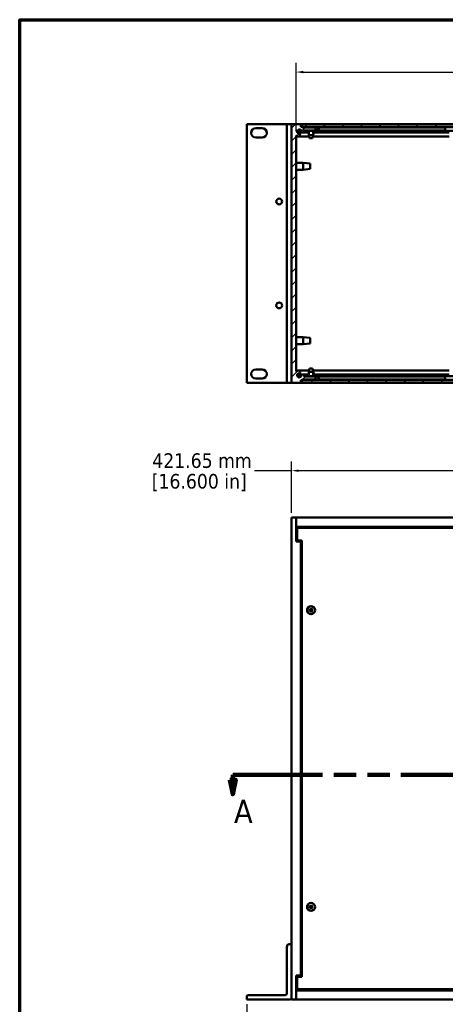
# Model space of a CAD drawing. Header units: millimetres. Extents: x 25 to 1702, y 51 to 1067.
# Tile 2 of 12: x 25 to 317, y 393 to 1067. Entities that reach past the tile are written whole.
import ezdxf

# ---------------------------------------------------------------- set-up
doc = ezdxf.new("R2010")
doc.units = ezdxf.units.MM
doc.header["$LTSCALE"] = 2
doc.linetypes.add('DOUBLE_DASH_CHAIN', pattern=[1.2403, 0.6614, -0.0827, 0.1654, -0.0827, 0.1654, -0.0827])
for name, color, linetype, lineweight in [('Border (ANSI)', 7, 'Continuous', 70), ('Dimension (ANSI)', 7, 'Continuous', 25), ('Hatch (ANSI)', 7, 'Continuous', 18), ('Section Line (ANSI)', 7, 'DOUBLE_DASH_CHAIN', 100), ('Visible (ANSI)', 7, 'Continuous', 50)]:
    doc.layers.add(name, color=color, linetype=linetype, lineweight=lineweight)
doc.styles.add('Label Text (ANSI)', font='tahoma.ttf')
doc.styles.add('Note Text (ANSI)', font='tahoma.ttf')
doc.dimstyles.new('Default - mm (ANSI)', dxfattribs={"dimscale": 2, "dimtxt": 5, "dimasz": 2.5, "dimexe": 3.175, "dimexo": 1.6002, "dimgap": 0.8, "dimtad": 0, "dimtih": 1, "dimtoh": 1, "dimrnd": 1e-08, "dimzin": 0, "dimdsep": 46, "dimtxsty": 'Note Text (ANSI)', "dimcen": 0.09, "dimdle": 10, "dimclrd": 256, "dimclre": 256, "dimclrt": 256, "dimadec": 1, "dimazin": 0, "dimtfac": 0.6096, "dimtofl": 0, "dimtmove": 0, "dimatfit": 3, "dimldrblk": 'Filled-1', "dimfxl": 1, "dimtolj": 1, "dimtzin": 0, "dimlwd": -1, "dimlwe": -1, "dimarcsym": 0})

# ---------------------------------------------------------------- blocks, each defined once
blk = doc.blocks.new('2dTransSection0')
at = {"layer": 'Section Line (ANSI)', "linetype": 'Continuous'}
for p, q in [((84.58, 273.18), (85.58, 268.18)), ((86.58, 273.18), (84.58, 273.18)), ((85.58, 274.85), (100.85, 274.85)), ((85.58, 274.85), (85.58, 273.18)), ((85.58, 273.18), (85.58, 268.18)), ((85.58, 268.18), (86.58, 273.18)), ((315.71, 274.85), (330.97, 274.85)), ((329.97, 273.18), (330.97, 268.18)), ((331.97, 273.18), (329.97, 273.18)), ((330.97, 274.85), (330.97, 273.18)), ((330.97, 273.18), (330.97, 268.18)), ((330.97, 268.18), (331.97, 273.18))]:
    blk.add_line(p, q, dxfattribs=at)
at = {"layer": 'Section Line (ANSI)', "linetype": 'DOUBLE_DASH_CHAIN', "ltscale": 23.192327}
blk.add_line((85.58, 274.85), (330.97, 274.85), dxfattribs=at)
at = {"layer": 'Section Line (ANSI)', "linetype": 'Continuous', "flags": 128}
for points in [[(84.58, 273.18), (85.58, 268.18), (86.58, 273.18), (84.58, 273.18)], [(329.97, 273.18), (330.97, 268.18), (331.97, 273.18), (329.97, 273.18)]]:
    blk.add_lwpolyline(points, dxfattribs=at)
at = {"layer": 'Section Line (ANSI)'}
for points in [[(84.58, 273.18), (85.58, 268.18), (86.58, 273.18), (84.58, 273.18)], [(329.97, 273.18), (330.97, 268.18), (331.97, 273.18), (329.97, 273.18)]]:
    blk.add_solid(points, dxfattribs=at)
at = {"layer": 'Section Line (ANSI)', "char_height": 8, "attachment_point": 7, "style": 'Label Text (ANSI)'}
for insert in [(85.97, 258.34), (323.74, 256.19)]:
    blk.add_mtext('A', dxfattribs=dict(at, insert=insert))
blk = doc.blocks.new('*D11')
at = {"layer": 'Defpoints', "color": 0, "transparency": 16777216}
for p in [(180.81, 395.83), (663.42, 395.83), (663.42, 366)]:
    blk.add_point(p, dxfattribs=at)
at = {"layer": 'Dimension (ANSI)', "transparency": 16777216}
for p, q in [((180.81, 392.63), (180.81, 359.65)), ((663.42, 392.63), (663.42, 359.65)), ((185.81, 366), (444.31, 366)), ((658.42, 366), (520.05, 366))]:
    blk.add_line(p, q, dxfattribs=at)
for points in [[(185.81, 366.84), (185.81, 365.17), (180.81, 366)], [(658.42, 366.84), (658.42, 365.17), (663.42, 366)]]:
    blk.add_solid(points, dxfattribs=at)
at = {"layer": 'Dimension (ANSI)', "transparency": 16777216, "char_height": 10, "attachment_point": 5, "style": 'Note Text (ANSI)'}
for s, insert in [('\\A1; 482.61 mm', (482.18, 372.83)), ('\\A1;[19.000 in]', (482.18, 357.86))]:
    blk.add_mtext(s, dxfattribs=dict(at, insert=insert))
blk = doc.blocks.new('Filled-1')
at = {"color": 0}
for p, q in [((0, 0), (-1, 0.33)), ((-1, 0.33), (-1, -0.33)), ((-1, 0), (0, 0)), ((-1, -0.33), (0, 0))]:
    blk.add_line(p, q, dxfattribs=at)
at = {"color": 0, "flags": 128}
blk.add_lwpolyline([(-1, -0.33), (0, 0), (-1, 0.33), (-1, -0.33)], dxfattribs=at)
at = {"color": 0}
blk.add_solid([(-1, -0.33), (0, 0), (-1, 0.33), (-1, -0.33)], dxfattribs=at)
blk = doc.blocks.new('Borders Default Border')
at = {"layer": 'Border (ANSI)', "flags": 128}
blk.add_lwpolyline([(12.7, 25.4), (12.7, 533.4), (850.9, 533.4), (850.9, 25.4), (12.7, 25.4)], dxfattribs=at)
blk = doc.blocks.new('*D17')
at = {"layer": 'Defpoints', "color": 0, "transparency": 16777216}
for p in [(632.94, 758.01), (211.29, 726.01), (632.94, 726.01)]:
    blk.add_point(p, dxfattribs=at)
at = {"layer": 'Dimension (ANSI)', "transparency": 16777216}
for p, q in [((211.29, 729.21), (211.29, 764.36)), ((632.94, 729.21), (632.94, 764.36)), ((211.29, 758.01), (186.09, 758.01)), ((627.94, 758.01), (216.29, 758.01))]:
    blk.add_line(p, q, dxfattribs=at)
for points in [[(216.29, 758.84), (216.29, 757.17), (211.29, 758.01)], [(627.94, 758.84), (627.94, 757.17), (632.94, 758.01)]]:
    blk.add_solid(points, dxfattribs=at)
at = {"layer": 'Dimension (ANSI)', "transparency": 16777216, "char_height": 10, "attachment_point": 5, "style": 'Note Text (ANSI)'}
for s, insert in [('\\A1; 421.65 mm', (148.22, 764.82)), ('\\A1;[16.600 in]', (148.22, 749.87))]:
    blk.add_mtext(s, dxfattribs=dict(at, insert=insert))
blk = doc.blocks.new('*D19')
at = {"layer": 'Defpoints', "color": 0, "transparency": 16777216}
for p in [(629.76, 1030.95), (214.46, 986.95), (629.76, 986.95)]:
    blk.add_point(p, dxfattribs=at)
at = {"layer": 'Dimension (ANSI)', "transparency": 16777216}
for p, q in [((214.46, 990.15), (214.46, 1037.3)), ((629.76, 990.15), (629.76, 1037.3)), ((219.46, 1030.95), (384.24, 1030.95)), ((624.76, 1030.95), (459.98, 1030.95))]:
    blk.add_line(p, q, dxfattribs=at)
for points in [[(219.46, 1031.79), (219.46, 1030.12), (214.46, 1030.95)], [(624.76, 1031.79), (624.76, 1030.12), (629.76, 1030.95)]]:
    blk.add_solid(points, dxfattribs=at)
at = {"layer": 'Dimension (ANSI)', "transparency": 16777216, "char_height": 10, "attachment_point": 5, "style": 'Note Text (ANSI)'}
for s, insert in [('\\A1; 415.30 mm', (422.11, 1037.76)), ('\\A1;[16.350 in]', (422.11, 1022.81))]:
    blk.add_mtext(s, dxfattribs=dict(at, insert=insert))

msp = doc.modelspace()

# ---------------------------------------------------------------- hatches: boundary and pattern name
at = {"layer": 'Hatch (ANSI)'}
h = msp.add_hatch(dxfattribs=at)
h.set_pattern_fill('ANSI31', color=256, scale=50.8, style=0)
h.set_pattern_definition([(45, (0, 0), (-4.49013, 4.49013), [])])
edge = h.paths.add_edge_path()
edge.add_line((217.6372, 818.2241), (217.6372, 820.0531))
edge.add_line((217.6372, 820.0531), (218.3872, 820.0531))
edge.add_line((218.3872, 820.0531), (218.9072, 820.0531))
edge.add_line((218.9072, 820.0531), (218.9072, 820.178))
edge.add_line((218.9072, 820.178), (218.9072, 820.4341))
edge.add_line((218.9072, 820.4341), (227.7972, 820.4341))
edge.add_line((227.7972, 820.4341), (227.7972, 822.4661))
edge.add_line((227.7972, 822.4661), (220.2986, 822.4661))
edge.add_ellipse((220.2986, 822.8471), major_axis=(0, -0.381), ratio=1, start_angle=267.543268, end_angle=360, ccw=False)
edge.add_ellipse((218.9536, 822.9048), major_axis=(0.9643, -0.0414), ratio=1, start_angle=0, end_angle=173.3396778)
edge.add_ellipse((216.6212, 823.2791), major_axis=(1.3794, -0.2214), ratio=1, start_angle=108.2341086, end_angle=360, ccw=False)
edge.add_ellipse((216.2469, 825.6115), major_axis=(0.1529, -0.953), ratio=1, start_angle=0, end_angle=180)
edge.add_ellipse((216.6212, 823.2791), major_axis=(-0.5272, 3.2854), ratio=1, start_angle=0, end_angle=19.5325667)
edge.add_ellipse((214.8432, 826.5335), major_axis=(0.1827, -0.3344), ratio=1, start_angle=241.350379, end_angle=360, ccw=False)
edge.add_line((214.4622, 826.5335), (214.4622, 986.9528))
edge.add_ellipse((214.8432, 986.9528), major_axis=(-0.381, 0), ratio=1, start_angle=241.350379, end_angle=360, ccw=False)
edge.add_ellipse((216.6212, 990.2071), major_axis=(-1.5953, -2.92), ratio=1, start_angle=0, end_angle=19.5325667)
edge.add_ellipse((216.2469, 987.8748), major_axis=(-0.1529, -0.953), ratio=1, start_angle=0, end_angle=180)
edge.add_ellipse((216.6212, 990.2071), major_axis=(-0.2214, -1.3794), ratio=1, start_angle=108.2341086, end_angle=360, ccw=False)
edge.add_ellipse((218.9536, 990.5814), major_axis=(-0.953, -0.1529), ratio=1, start_angle=0, end_angle=173.3396778)
edge.add_ellipse((220.2986, 990.6391), major_axis=(-0.3806, -0.0163), ratio=1, start_angle=267.543268, end_angle=360, ccw=False)
edge.add_line((220.2986, 991.0201), (227.7972, 991.0201))
edge.add_line((227.7972, 991.0201), (227.7972, 993.0521))
edge.add_line((227.7972, 993.0521), (218.9072, 993.0521))
edge.add_line((218.9072, 993.0521), (218.9072, 993.3082))
edge.add_line((218.9072, 993.3082), (218.9072, 993.4331))
edge.add_line((218.9072, 993.4331), (218.3872, 993.4331))
edge.add_line((218.3872, 993.4331), (217.6372, 993.4331))
edge.add_line((217.6372, 993.4331), (217.6372, 995.2621))
edge.add_line((217.6372, 995.2621), (211.2872, 995.2621))
edge.add_line((211.2872, 995.2621), (211.2872, 818.2241))
edge.add_line((211.2872, 818.2241), (217.6372, 818.2241))
h = msp.add_hatch(dxfattribs=at)
h.set_pattern_fill('ANSI31', color=256, scale=50.8, angle=105, style=0)
h.set_pattern_definition([(150, (0, 0), (-3.175, -5.49926), [])])
h.paths.add_polyline_path([(218.3872, 995.1082), (218.3872, 993.4331), (218.3872, 993.3082), (218.9072, 993.3082), (625.3172, 993.3082), (625.8372, 993.3082), (625.8372, 993.4331), (625.8372, 995.1082)])
h = msp.add_hatch(dxfattribs=at)
h.set_pattern_fill('ANSI31', color=256, scale=50.8, angle=-15, style=0)
h.set_pattern_definition([(30, (0, 0), (-3.175, 5.49926), [])])
h.paths.add_polyline_path([(218.3872, 820.178), (218.3872, 820.0531), (218.3872, 818.378), (625.8372, 818.378), (625.8372, 820.0531), (625.8372, 820.178), (625.3172, 820.178), (218.9072, 820.178)])

# ---------------------------------------------------------------- linework, layer by layer
at = {"layer": 'Visible (ANSI)'}
for p, q in [((180.8072, 995.2717), (181.8072, 995.2717)), ((180.8072, 818.2337), (180.8072, 995.2717)), ((207.1122, 995.2717), (181.8072, 995.2717)), ((186.8772, 992.4777), (191.2472, 992.4777)), ((208.1122, 995.2717), (207.1122, 995.2717)), ((208.1122, 995.2717), (210.1122, 995.2717)), ((208.1122, 818.2337), (208.1122, 995.2717)), ((211.2872, 995.2717), (210.1122, 995.2717)), ((211.2872, 995.2621), (211.2872, 995.2717)), ((217.6372, 995.2621), (211.2872, 995.2621)), ((211.2872, 995.2621), (211.2872, 818.2241)), ((214.4622, 995.2751), (629.7622, 995.2751)), ((214.4622, 995.2751), (214.4622, 995.2621)), ((215.4946, 991.0331), (217.7479, 991.0331)), ((217.6372, 993.4331), (217.6372, 995.2621)), ((217.6372, 995.1082), (218.3872, 995.1082)), ((218.9072, 993.4331), (217.6372, 993.4331)), ((218.3872, 995.1082), (218.3872, 993.3082)), ((625.8372, 995.1082), (218.3872, 995.1082)), ((218.3872, 993.3082), (625.8372, 993.3082)), ((218.9072, 993.0521), (218.9072, 993.4331)), ((218.9072, 993.0651), (220.5288, 993.0651)), ((227.7972, 993.0521), (218.9072, 993.0521)), ((220.2986, 991.0201), (227.7972, 991.0201)), ((220.5288, 993.0521), (220.5288, 993.3082)), ((220.5288, 990.796), (220.5288, 991.0201)), ((227.7972, 991.0201), (227.7972, 993.0521)), ((228.6769, 993.0521), (227.7972, 993.0521)), ((227.7972, 991.0521), (228.6769, 991.0521)), ((229.58, 991.0331), (316.5138, 991.0331)), ((229.5883, 993.0651), (316.5132, 993.0651)), ((191.2472, 986.1277), (186.8772, 986.1277)), ((214.4622, 826.5335), (214.4622, 986.9528)), ((216.089, 986.9226), (214.4622, 986.9226)), ((218.7957, 989.6292), (215.3494, 989.6292)), ((223.4177, 986.9226), (216.4048, 986.9226)), ((223.2648, 989.6292), (219.1115, 989.6292)), ((228.6769, 990.796), (220.5288, 990.796)), ((223.2648, 990.796), (223.2648, 987.6914)), ((223.2648, 987.6914), (226.1096, 987.6914)), ((223.6839, 985.5832), (223.2648, 987.6914)), ((225.6905, 985.5832), (223.6839, 985.5832)), ((225.6905, 985.5832), (226.1096, 987.6914)), ((319.2427, 986.9226), (225.9568, 986.9226)), ((226.1096, 990.796), (226.1096, 987.6914)), ((319.0898, 989.6292), (226.1096, 989.6292)), ((227.1622, 988.8612), (226.4001, 988.7774)), ((227.1622, 989.6292), (227.1622, 988.8612)), ((228.6769, 990.796), (228.8457, 990.796)), ((316.5249, 990.809), (324.3739, 990.809)), ((214.4622, 968.8811), (219.212, 968.8811)), ((214.4622, 964.0551), (219.212, 964.0551)), ((219.212, 964.0551), (219.212, 968.8811)), ((223.9872, 968.3477), (219.212, 968.8811)), ((223.9872, 964.5885), (219.212, 964.0551)), ((223.9872, 968.3477), (223.9872, 964.5885)), ((214.4622, 849.4503), (219.212, 849.4503)), ((219.212, 844.6243), (219.212, 849.4503)), ((223.9872, 848.9169), (219.212, 849.4503)), ((214.4622, 844.6243), (219.212, 844.6243)), ((223.9872, 845.1577), (219.212, 844.6243)), ((223.9872, 848.9169), (223.9872, 845.1577)), ((186.8772, 827.3777), (191.2472, 827.3777)), ((214.4622, 826.5897), (223.4229, 826.5897)), ((215.3615, 823.883), (223.2648, 823.883)), ((215.476, 822.4791), (217.7665, 822.4791)), ((220.1999, 822.4791), (220.5769, 822.4791)), ((220.5769, 822.6902), (220.648, 822.6902)), ((220.5769, 822.6902), (220.5769, 822.4661)), ((220.648, 822.4661), (220.648, 822.6902)), ((220.648, 822.6902), (228.7976, 822.6902)), ((223.6839, 827.903), (223.2648, 825.7948)), ((226.1096, 825.7948), (223.2648, 825.7948)), ((223.2648, 822.6902), (223.2648, 825.7948)), ((223.6839, 827.903), (225.6905, 827.903)), ((225.6905, 827.903), (226.1096, 825.7948)), ((225.9516, 826.5897), (319.2479, 826.5897)), ((226.1096, 822.6902), (226.1096, 825.7948)), ((226.1096, 823.883), (319.0898, 823.883)), ((227.1622, 824.625), (226.1635, 824.7348)), ((227.1622, 824.625), (227.1622, 823.883)), ((229.4946, 822.4791), (316.3652, 822.4791)), ((324.2402, 822.7032), (316.399, 822.7032)), ((180.8072, 818.2337), (181.8072, 818.2337)), ((207.1122, 818.2337), (181.8072, 818.2337)), ((191.2472, 821.0277), (186.8772, 821.0277)), ((208.1122, 818.2337), (207.1122, 818.2337)), ((208.1122, 818.2337), (210.1122, 818.2337)), ((211.2872, 818.2337), (210.1122, 818.2337)), ((211.2872, 818.2241), (217.6372, 818.2241)), ((217.6372, 818.2241), (217.6372, 820.0531)), ((217.6372, 820.0531), (218.9072, 820.0531)), ((218.3872, 818.378), (217.6372, 818.378)), ((217.6372, 818.2371), (626.5872, 818.2371)), ((218.3872, 820.178), (218.3872, 818.378)), ((625.8372, 820.178), (218.3872, 820.178)), ((218.3872, 818.378), (625.8372, 818.378)), ((218.9072, 820.0531), (218.9072, 820.4341)), ((218.9072, 820.4341), (227.7972, 820.4341)), ((227.7972, 822.4661), (220.2986, 822.4661)), ((220.5769, 820.4341), (220.5769, 820.178)), ((220.648, 820.178), (220.648, 820.4341)), ((227.7972, 820.4341), (227.7972, 822.4661)), ((228.7976, 822.4341), (227.7972, 822.4341)), ((227.7972, 820.4471), (228.8872, 820.4471)), ((227.7972, 820.4341), (228.7976, 820.4341)), ((229.5745, 820.4471), (316.3631, 820.4471)), ((324.2402, 820.191), (316.399, 820.191)), ((214.4622, 726.0077), (211.2872, 726.0077)), ((211.2872, 726.0077), (211.2872, 395.8277)), ((214.4622, 726.0077), (629.7622, 726.0077)), ((214.4622, 719.6577), (214.4622, 726.0077)), ((214.4622, 709.5077), (214.4622, 719.6577)), ((629.7622, 719.6577), (214.4622, 719.6577)), ((215.2122, 718.3877), (214.4622, 718.3877)), ((629.0122, 718.9177), (215.2122, 718.9177)), ((215.2122, 718.9177), (215.2122, 710.2677)), ((217.6372, 709.5077), (214.4622, 709.5077)), ((215.2122, 710.2677), (218.3872, 710.2677)), ((218.3872, 709.5077), (217.6372, 709.5077)), ((217.6372, 412.3277), (217.6372, 709.5077)), ((218.3872, 710.2677), (218.3872, 411.5677)), ((223.1873, 662.745), (224.2425, 662.7698)), ((223.1873, 662.2905), (224.2425, 662.2656)), ((224.2432, 662.7421), (223.992, 662.7383)), ((223.992, 662.2971), (224.2432, 662.2934)), ((224.46, 664.0177), (224.4352, 662.9624)), ((224.46, 661.0177), (224.4352, 662.073)), ((224.4667, 663.213), (224.4629, 662.9618)), ((224.4629, 662.0737), (224.4667, 661.8225)), ((224.9116, 662.9618), (224.9078, 663.213)), ((224.9078, 661.8225), (224.9116, 662.0737)), ((224.9145, 664.0177), (224.9393, 662.9624)), ((224.9145, 661.0177), (224.9393, 662.073)), ((225.3825, 662.7383), (225.1313, 662.7421)), ((225.1313, 662.2934), (225.3825, 662.2971)), ((226.1872, 662.745), (225.1319, 662.7698)), ((226.1872, 662.2905), (225.1319, 662.2656)), ((223.1873, 459.545), (224.2425, 459.5698)), ((223.1873, 459.0905), (224.2425, 459.0656)), ((224.2432, 459.5421), (223.992, 459.5383)), ((223.992, 459.0971), (224.2432, 459.0934)), ((224.46, 460.8177), (224.4352, 459.7624)), ((224.46, 457.8177), (224.4352, 458.873)), ((224.4667, 460.013), (224.4629, 459.7618)), ((224.4629, 458.8737), (224.4667, 458.6225)), ((224.9116, 459.7618), (224.9078, 460.013)), ((224.9078, 458.6225), (224.9116, 458.8737)), ((224.9145, 460.8177), (224.9393, 459.7624)), ((224.9145, 457.8177), (224.9393, 458.873)), ((225.3825, 459.5383), (225.1313, 459.5421)), ((225.1313, 459.0934), (225.3825, 459.0971)), ((226.1872, 459.545), (225.1319, 459.5698)), ((226.1872, 459.0905), (225.1319, 459.0656)), ((208.1122, 431.9277), (208.1122, 400.0027)), ((211.2872, 433.9277), (210.1122, 433.9277)), ((214.4622, 412.3277), (214.4622, 395.8277)), ((217.6372, 412.3277), (214.4622, 412.3277)), ((218.3872, 411.5677), (215.2122, 411.5677)), ((215.2122, 411.5677), (215.2122, 402.9177)), ((218.3872, 412.3277), (217.6372, 412.3277)), ((180.8072, 398.0027), (180.8072, 395.8277)), ((207.1122, 399.0027), (181.8072, 399.0027)), ((214.4622, 403.4477), (215.2122, 403.4477)), ((214.4622, 402.1777), (629.7622, 402.1777)), ((215.2122, 402.9177), (629.0122, 402.9177)), ((180.8072, 395.8277), (210.2872, 395.8277)), ((214.4622, 395.8277), (211.2872, 395.8277)), ((629.7622, 395.8277), (214.4622, 395.8277))]:
    msp.add_line(p, q, dxfattribs=at)
at = {"layer": 'Visible (ANSI)', "flags": 128}
for points in [[(223.1873, 662.745), (223.1914, 662.7451), (223.1956, 662.7451), (223.1998, 662.7452), (223.2041, 662.7453), (223.2084, 662.7454), (223.2126, 662.7455), (223.2167, 662.7456), (223.2207, 662.7456), (223.2244, 662.7457), (223.2282, 662.7458), (223.232, 662.7458), (223.2357, 662.7459), (223.2394, 662.7459), (223.243, 662.746), (223.2464, 662.746), (223.2496, 662.746), (223.2527, 662.746), (223.2555, 662.7461), (223.2583, 662.7461), (223.2609, 662.7461), (223.2635, 662.7461), (223.2659, 662.7461), (223.2682, 662.746), (223.2702, 662.746)], [(223.2702, 662.2894), (223.2682, 662.2894), (223.2659, 662.2894), (223.2635, 662.2894), (223.2609, 662.2894), (223.2583, 662.2894), (223.2555, 662.2894), (223.2527, 662.2894), (223.2496, 662.2894), (223.2464, 662.2894), (223.243, 662.2895), (223.2394, 662.2895), (223.2357, 662.2896), (223.232, 662.2896), (223.2282, 662.2897), (223.2244, 662.2897), (223.2207, 662.2898), (223.2167, 662.2899), (223.2126, 662.2899), (223.2084, 662.29), (223.2041, 662.2901), (223.1998, 662.2902), (223.1956, 662.2903), (223.1914, 662.2904), (223.1873, 662.2905)], [(223.992, 662.7383), (223.9703, 662.7385), (223.948, 662.7387), (223.9252, 662.739), (223.9019, 662.7392), (223.878, 662.7395), (223.8534, 662.7397), (223.8283, 662.74), (223.8024, 662.7402), (223.7759, 662.7405), (223.7487, 662.7408), (223.7207, 662.7411), (223.6919, 662.7414), (223.6623, 662.7417), (223.6318, 662.7421), (223.6005, 662.7424), (223.5682, 662.7428), (223.5349, 662.7431), (223.5006, 662.7435), (223.4653, 662.7439), (223.4288, 662.7443), (223.3911, 662.7447), (223.3521, 662.7451), (223.3119, 662.7456), (223.2703, 662.746)], [(223.2703, 662.2894), (223.3119, 662.2899), (223.3521, 662.2903), (223.3911, 662.2907), (223.4288, 662.2911), (223.4653, 662.2916), (223.5006, 662.2919), (223.5349, 662.2923), (223.5682, 662.2927), (223.6005, 662.293), (223.6318, 662.2934), (223.6623, 662.2937), (223.6919, 662.294), (223.7207, 662.2943), (223.7487, 662.2946), (223.7759, 662.2949), (223.8024, 662.2952), (223.8283, 662.2955), (223.8534, 662.2957), (223.878, 662.296), (223.9019, 662.2962), (223.9252, 662.2965), (223.948, 662.2967), (223.9703, 662.2969), (223.992, 662.2971)], [(224.4629, 662.9618), (224.4623, 662.948), (224.4608, 662.9344), (224.4586, 662.9212), (224.4555, 662.908), (224.4515, 662.8946), (224.4465, 662.881), (224.4405, 662.8675), (224.4335, 662.8543), (224.4256, 662.8416), (224.4169, 662.8294), (224.4075, 662.8179), (224.3976, 662.8073), (224.387, 662.7974), (224.3756, 662.7881), (224.3634, 662.7794), (224.3506, 662.7715), (224.3374, 662.7645), (224.324, 662.7585), (224.3104, 662.7535), (224.2969, 662.7495), (224.2838, 662.7464), (224.2705, 662.7442), (224.2569, 662.7427), (224.2432, 662.7421)], [(224.2432, 662.2934), (224.2569, 662.2927), (224.2705, 662.2913), (224.2838, 662.289), (224.2969, 662.286), (224.3104, 662.2819), (224.324, 662.2769), (224.3374, 662.2709), (224.3506, 662.264), (224.3634, 662.2561), (224.3756, 662.2474), (224.387, 662.238), (224.3976, 662.2281), (224.4075, 662.2175), (224.4169, 662.206), (224.4256, 662.1939), (224.4335, 662.1811), (224.4405, 662.1679), (224.4465, 662.1544), (224.4515, 662.1409), (224.4555, 662.1274), (224.4586, 662.1142), (224.4608, 662.101), (224.4623, 662.0874), (224.4629, 662.0737)], [(224.4589, 663.9347), (224.4589, 663.9368), (224.4589, 663.939), (224.4589, 663.9414), (224.4589, 663.944), (224.4589, 663.9467), (224.4589, 663.9495), (224.4589, 663.9523), (224.4589, 663.9553), (224.459, 663.9586), (224.459, 663.962), (224.459, 663.9656), (224.4591, 663.9692), (224.4591, 663.973), (224.4592, 663.9768), (224.4593, 663.9805), (224.4593, 663.9843), (224.4594, 663.9882), (224.4595, 663.9923), (224.4595, 663.9965), (224.4596, 664.0008), (224.4597, 664.0051), (224.4598, 664.0094), (224.4599, 664.0136), (224.46, 664.0177)], [(224.4589, 663.9347), (224.4594, 663.8931), (224.4598, 663.8528), (224.4603, 663.8139), (224.4607, 663.7762), (224.4611, 663.7397), (224.4615, 663.7043), (224.4618, 663.67), (224.4622, 663.6368), (224.4626, 663.6045), (224.4629, 663.5731), (224.4632, 663.5427), (224.4635, 663.5131), (224.4638, 663.4843), (224.4641, 663.4563), (224.4644, 663.4291), (224.4647, 663.4025), (224.465, 663.3767), (224.4652, 663.3515), (224.4655, 663.327), (224.4657, 663.3031), (224.466, 663.2797), (224.4662, 663.2569), (224.4664, 663.2347), (224.4667, 663.213)], [(224.4667, 661.8225), (224.4664, 661.8007), (224.4662, 661.7785), (224.466, 661.7557), (224.4657, 661.7324), (224.4655, 661.7084), (224.4652, 661.6839), (224.465, 661.6587), (224.4647, 661.6329), (224.4644, 661.6064), (224.4641, 661.5791), (224.4638, 661.5511), (224.4635, 661.5224), (224.4632, 661.4928), (224.4629, 661.4623), (224.4626, 661.431), (224.4622, 661.3987), (224.4618, 661.3654), (224.4615, 661.3311), (224.4611, 661.2957), (224.4607, 661.2592), (224.4603, 661.2216), (224.4598, 661.1826), (224.4594, 661.1424), (224.4589, 661.1007)], [(224.46, 661.0177), (224.4599, 661.0218), (224.4598, 661.026), (224.4597, 661.0303), (224.4596, 661.0346), (224.4595, 661.0389), (224.4595, 661.0431), (224.4594, 661.0472), (224.4593, 661.0512), (224.4593, 661.0549), (224.4592, 661.0587), (224.4591, 661.0624), (224.4591, 661.0662), (224.459, 661.0699), (224.459, 661.0734), (224.459, 661.0769), (224.4589, 661.0801), (224.4589, 661.0831), (224.4589, 661.086), (224.4589, 661.0887), (224.4589, 661.0914), (224.4589, 661.094), (224.4589, 661.0964), (224.4589, 661.0987), (224.4589, 661.1007)], [(224.9078, 663.213), (224.908, 663.2347), (224.9083, 663.2569), (224.9085, 663.2797), (224.9087, 663.3031), (224.909, 663.327), (224.9092, 663.3515), (224.9095, 663.3767), (224.9098, 663.4025), (224.9101, 663.4291), (224.9103, 663.4563), (224.9106, 663.4843), (224.9109, 663.5131), (224.9113, 663.5427), (224.9116, 663.5731), (224.9119, 663.6045), (224.9123, 663.6368), (224.9126, 663.67), (224.913, 663.7043), (224.9134, 663.7397), (224.9138, 663.7762), (224.9142, 663.8139), (224.9147, 663.8528), (224.9151, 663.8931), (224.9156, 663.9347)], [(224.9156, 661.1007), (224.9151, 661.1424), (224.9147, 661.1826), (224.9142, 661.2216), (224.9138, 661.2592), (224.9134, 661.2957), (224.913, 661.3311), (224.9126, 661.3654), (224.9123, 661.3987), (224.9119, 661.431), (224.9116, 661.4623), (224.9113, 661.4928), (224.9109, 661.5224), (224.9106, 661.5511), (224.9103, 661.5791), (224.9101, 661.6064), (224.9098, 661.6329), (224.9095, 661.6587), (224.9092, 661.6839), (224.909, 661.7084), (224.9087, 661.7324), (224.9085, 661.7557), (224.9083, 661.7785), (224.908, 661.8007), (224.9078, 661.8225)], [(225.1313, 662.7421), (225.1175, 662.7427), (225.104, 662.7442), (225.0907, 662.7464), (225.0775, 662.7495), (225.0641, 662.7535), (225.0505, 662.7585), (225.0371, 662.7645), (225.0239, 662.7715), (225.0111, 662.7794), (224.9989, 662.7881), (224.9875, 662.7974), (224.9769, 662.8073), (224.967, 662.8179), (224.9576, 662.8294), (224.9489, 662.8416), (224.941, 662.8543), (224.934, 662.8675), (224.928, 662.881), (224.923, 662.8946), (224.919, 662.908), (224.9159, 662.9212), (224.9137, 662.9344), (224.9122, 662.948), (224.9116, 662.9618)], [(224.9116, 662.0737), (224.9122, 662.0874), (224.9137, 662.101), (224.9159, 662.1142), (224.919, 662.1274), (224.923, 662.1409), (224.928, 662.1544), (224.934, 662.1679), (224.941, 662.1811), (224.9489, 662.1939), (224.9576, 662.206), (224.967, 662.2175), (224.9769, 662.2281), (224.9875, 662.238), (224.9989, 662.2474), (225.0111, 662.2561), (225.0239, 662.264), (225.0371, 662.2709), (225.0505, 662.2769), (225.0641, 662.2819), (225.0775, 662.286), (225.0907, 662.289), (225.104, 662.2913), (225.1175, 662.2927), (225.1313, 662.2934)], [(224.9145, 664.0177), (224.9146, 664.0136), (224.9147, 664.0094), (224.9148, 664.0051), (224.9149, 664.0008), (224.9149, 663.9965), (224.915, 663.9923), (224.9151, 663.9882), (224.9152, 663.9843), (224.9152, 663.9805), (224.9153, 663.9768), (224.9153, 663.973), (224.9154, 663.9692), (224.9154, 663.9656), (224.9155, 663.962), (224.9155, 663.9586), (224.9155, 663.9553), (224.9156, 663.9523), (224.9156, 663.9495), (224.9156, 663.9467), (224.9156, 663.944), (224.9156, 663.9414), (224.9156, 663.939), (224.9156, 663.9368), (224.9156, 663.9347)], [(224.9156, 661.1007), (224.9156, 661.0987), (224.9156, 661.0964), (224.9156, 661.094), (224.9156, 661.0914), (224.9156, 661.0887), (224.9156, 661.086), (224.9156, 661.0831), (224.9155, 661.0801), (224.9155, 661.0769), (224.9155, 661.0734), (224.9154, 661.0699), (224.9154, 661.0662), (224.9153, 661.0624), (224.9153, 661.0587), (224.9152, 661.0549), (224.9152, 661.0512), (224.9151, 661.0472), (224.915, 661.0431), (224.9149, 661.0389), (224.9149, 661.0346), (224.9148, 661.0303), (224.9147, 661.026), (224.9146, 661.0218), (224.9145, 661.0177)], [(226.1042, 662.746), (226.0626, 662.7456), (226.0223, 662.7451), (225.9834, 662.7447), (225.9457, 662.7443), (225.9092, 662.7439), (225.8738, 662.7435), (225.8395, 662.7431), (225.8063, 662.7428), (225.774, 662.7424), (225.7427, 662.7421), (225.7122, 662.7417), (225.6826, 662.7414), (225.6538, 662.7411), (225.6258, 662.7408), (225.5986, 662.7405), (225.5721, 662.7402), (225.5462, 662.74), (225.5211, 662.7397), (225.4965, 662.7395), (225.4726, 662.7392), (225.4492, 662.739), (225.4265, 662.7387), (225.4042, 662.7385), (225.3825, 662.7383)], [(225.3825, 662.2971), (225.4042, 662.2969), (225.4265, 662.2967), (225.4492, 662.2965), (225.4726, 662.2962), (225.4965, 662.296), (225.5211, 662.2957), (225.5462, 662.2955), (225.5721, 662.2952), (225.5986, 662.2949), (225.6258, 662.2946), (225.6538, 662.2943), (225.6826, 662.294), (225.7122, 662.2937), (225.7427, 662.2934), (225.774, 662.293), (225.8063, 662.2927), (225.8395, 662.2923), (225.8738, 662.2919), (225.9092, 662.2916), (225.9457, 662.2911), (225.9834, 662.2907), (226.0223, 662.2903), (226.0626, 662.2899), (226.1042, 662.2894)], [(226.1043, 662.746), (226.1063, 662.746), (226.1086, 662.7461), (226.111, 662.7461), (226.1135, 662.7461), (226.1162, 662.7461), (226.119, 662.7461), (226.1218, 662.746), (226.1248, 662.746), (226.1281, 662.746), (226.1315, 662.746), (226.1351, 662.7459), (226.1388, 662.7459), (226.1425, 662.7458), (226.1463, 662.7458), (226.15, 662.7457), (226.1538, 662.7456), (226.1577, 662.7456), (226.1618, 662.7455), (226.1661, 662.7454), (226.1703, 662.7453), (226.1746, 662.7452), (226.1789, 662.7451), (226.1831, 662.7451), (226.1872, 662.745)], [(226.1872, 662.2905), (226.1831, 662.2904), (226.1789, 662.2903), (226.1746, 662.2902), (226.1703, 662.2901), (226.1661, 662.29), (226.1618, 662.2899), (226.1577, 662.2899), (226.1538, 662.2898), (226.15, 662.2897), (226.1463, 662.2897), (226.1425, 662.2896), (226.1388, 662.2896), (226.1351, 662.2895), (226.1315, 662.2895), (226.1281, 662.2894), (226.1248, 662.2894), (226.1218, 662.2894), (226.119, 662.2894), (226.1162, 662.2894), (226.1135, 662.2894), (226.111, 662.2894), (226.1086, 662.2894), (226.1063, 662.2894), (226.1043, 662.2894)], [(223.1873, 459.545), (223.1914, 459.5451), (223.1956, 459.5451), (223.1998, 459.5452), (223.2041, 459.5453), (223.2084, 459.5454), (223.2126, 459.5455), (223.2167, 459.5456), (223.2207, 459.5456), (223.2244, 459.5457), (223.2282, 459.5458), (223.232, 459.5458), (223.2357, 459.5459), (223.2394, 459.5459), (223.243, 459.546), (223.2464, 459.546), (223.2496, 459.546), (223.2527, 459.546), (223.2555, 459.5461), (223.2583, 459.5461), (223.2609, 459.5461), (223.2635, 459.5461), (223.2659, 459.5461), (223.2682, 459.546), (223.2702, 459.546)], [(223.2702, 459.0894), (223.2682, 459.0894), (223.2659, 459.0894), (223.2635, 459.0894), (223.2609, 459.0894), (223.2583, 459.0894), (223.2555, 459.0894), (223.2527, 459.0894), (223.2496, 459.0894), (223.2464, 459.0894), (223.243, 459.0895), (223.2394, 459.0895), (223.2357, 459.0896), (223.232, 459.0896), (223.2282, 459.0897), (223.2244, 459.0897), (223.2207, 459.0898), (223.2167, 459.0899), (223.2126, 459.0899), (223.2084, 459.09), (223.2041, 459.0901), (223.1998, 459.0902), (223.1956, 459.0903), (223.1914, 459.0904), (223.1873, 459.0905)], [(223.992, 459.5383), (223.9703, 459.5385), (223.948, 459.5387), (223.9252, 459.539), (223.9019, 459.5392), (223.878, 459.5395), (223.8534, 459.5397), (223.8283, 459.54), (223.8024, 459.5402), (223.7759, 459.5405), (223.7487, 459.5408), (223.7207, 459.5411), (223.6919, 459.5414), (223.6623, 459.5417), (223.6318, 459.5421), (223.6005, 459.5424), (223.5682, 459.5428), (223.5349, 459.5431), (223.5006, 459.5435), (223.4653, 459.5439), (223.4288, 459.5443), (223.3911, 459.5447), (223.3521, 459.5451), (223.3119, 459.5456), (223.2703, 459.546)], [(223.2703, 459.0894), (223.3119, 459.0899), (223.3521, 459.0903), (223.3911, 459.0907), (223.4288, 459.0911), (223.4653, 459.0916), (223.5006, 459.0919), (223.5349, 459.0923), (223.5682, 459.0927), (223.6005, 459.093), (223.6318, 459.0934), (223.6623, 459.0937), (223.6919, 459.094), (223.7207, 459.0943), (223.7487, 459.0946), (223.7759, 459.0949), (223.8024, 459.0952), (223.8283, 459.0955), (223.8534, 459.0957), (223.878, 459.096), (223.9019, 459.0962), (223.9252, 459.0965), (223.948, 459.0967), (223.9703, 459.0969), (223.992, 459.0971)], [(224.4629, 459.7618), (224.4623, 459.748), (224.4608, 459.7344), (224.4586, 459.7212), (224.4555, 459.708), (224.4515, 459.6946), (224.4465, 459.681), (224.4405, 459.6675), (224.4335, 459.6543), (224.4256, 459.6416), (224.4169, 459.6294), (224.4075, 459.6179), (224.3976, 459.6073), (224.387, 459.5974), (224.3756, 459.5881), (224.3634, 459.5794), (224.3506, 459.5715), (224.3374, 459.5645), (224.324, 459.5585), (224.3104, 459.5535), (224.2969, 459.5495), (224.2838, 459.5464), (224.2705, 459.5442), (224.2569, 459.5427), (224.2432, 459.5421)], [(224.2432, 459.0934), (224.2569, 459.0927), (224.2705, 459.0913), (224.2838, 459.089), (224.2969, 459.086), (224.3104, 459.0819), (224.324, 459.0769), (224.3374, 459.0709), (224.3506, 459.064), (224.3634, 459.0561), (224.3756, 459.0474), (224.387, 459.038), (224.3976, 459.0281), (224.4075, 459.0175), (224.4169, 459.006), (224.4256, 458.9939), (224.4335, 458.9811), (224.4405, 458.9679), (224.4465, 458.9544), (224.4515, 458.9409), (224.4555, 458.9274), (224.4586, 458.9142), (224.4608, 458.901), (224.4623, 458.8874), (224.4629, 458.8737)], [(224.4589, 460.7347), (224.4589, 460.7368), (224.4589, 460.739), (224.4589, 460.7414), (224.4589, 460.744), (224.4589, 460.7467), (224.4589, 460.7495), (224.4589, 460.7523), (224.4589, 460.7553), (224.459, 460.7586), (224.459, 460.762), (224.459, 460.7656), (224.4591, 460.7692), (224.4591, 460.773), (224.4592, 460.7768), (224.4593, 460.7805), (224.4593, 460.7843), (224.4594, 460.7882), (224.4595, 460.7923), (224.4595, 460.7965), (224.4596, 460.8008), (224.4597, 460.8051), (224.4598, 460.8094), (224.4599, 460.8136), (224.46, 460.8177)], [(224.4589, 460.7347), (224.4594, 460.6931), (224.4598, 460.6528), (224.4603, 460.6139), (224.4607, 460.5762), (224.4611, 460.5397), (224.4615, 460.5043), (224.4618, 460.47), (224.4622, 460.4368), (224.4626, 460.4045), (224.4629, 460.3731), (224.4632, 460.3427), (224.4635, 460.3131), (224.4638, 460.2843), (224.4641, 460.2563), (224.4644, 460.2291), (224.4647, 460.2025), (224.465, 460.1767), (224.4652, 460.1515), (224.4655, 460.127), (224.4657, 460.1031), (224.466, 460.0797), (224.4662, 460.0569), (224.4664, 460.0347), (224.4667, 460.013)], [(224.4667, 458.6225), (224.4664, 458.6007), (224.4662, 458.5785), (224.466, 458.5557), (224.4657, 458.5324), (224.4655, 458.5084), (224.4652, 458.4839), (224.465, 458.4587), (224.4647, 458.4329), (224.4644, 458.4064), (224.4641, 458.3791), (224.4638, 458.3511), (224.4635, 458.3224), (224.4632, 458.2928), (224.4629, 458.2623), (224.4626, 458.231), (224.4622, 458.1987), (224.4618, 458.1654), (224.4615, 458.1311), (224.4611, 458.0957), (224.4607, 458.0592), (224.4603, 458.0216), (224.4598, 457.9826), (224.4594, 457.9424), (224.4589, 457.9007)], [(224.9078, 460.013), (224.908, 460.0347), (224.9083, 460.0569), (224.9085, 460.0797), (224.9087, 460.1031), (224.909, 460.127), (224.9092, 460.1515), (224.9095, 460.1767), (224.9098, 460.2025), (224.9101, 460.2291), (224.9103, 460.2563), (224.9106, 460.2843), (224.9109, 460.3131), (224.9113, 460.3427), (224.9116, 460.3731), (224.9119, 460.4045), (224.9123, 460.4368), (224.9126, 460.47), (224.913, 460.5043), (224.9134, 460.5397), (224.9138, 460.5762), (224.9142, 460.6139), (224.9147, 460.6528), (224.9151, 460.6931), (224.9156, 460.7347)], [(224.9156, 457.9007), (224.9151, 457.9424), (224.9147, 457.9826), (224.9142, 458.0216), (224.9138, 458.0592), (224.9134, 458.0957), (224.913, 458.1311), (224.9126, 458.1654), (224.9123, 458.1987), (224.9119, 458.231), (224.9116, 458.2623), (224.9113, 458.2928), (224.9109, 458.3224), (224.9106, 458.3511), (224.9103, 458.3791), (224.9101, 458.4064), (224.9098, 458.4329), (224.9095, 458.4587), (224.9092, 458.4839), (224.909, 458.5084), (224.9087, 458.5324), (224.9085, 458.5557), (224.9083, 458.5785), (224.908, 458.6007), (224.9078, 458.6225)], [(225.1313, 459.5421), (225.1175, 459.5427), (225.104, 459.5442), (225.0907, 459.5464), (225.0775, 459.5495), (225.0641, 459.5535), (225.0505, 459.5585), (225.0371, 459.5645), (225.0239, 459.5715), (225.0111, 459.5794), (224.9989, 459.5881), (224.9875, 459.5974), (224.9769, 459.6073), (224.967, 459.6179), (224.9576, 459.6294), (224.9489, 459.6416), (224.941, 459.6543), (224.934, 459.6675), (224.928, 459.681), (224.923, 459.6946), (224.919, 459.708), (224.9159, 459.7212), (224.9137, 459.7344), (224.9122, 459.748), (224.9116, 459.7618)], [(224.9116, 458.8737), (224.9122, 458.8874), (224.9137, 458.901), (224.9159, 458.9142), (224.919, 458.9274), (224.923, 458.9409), (224.928, 458.9544), (224.934, 458.9679), (224.941, 458.9811), (224.9489, 458.9939), (224.9576, 459.006), (224.967, 459.0175), (224.9769, 459.0281), (224.9875, 459.038), (224.9989, 459.0474), (225.0111, 459.0561), (225.0239, 459.064), (225.0371, 459.0709), (225.0505, 459.0769), (225.0641, 459.0819), (225.0775, 459.086), (225.0907, 459.089), (225.104, 459.0913), (225.1175, 459.0927), (225.1313, 459.0934)], [(224.9145, 460.8177), (224.9146, 460.8136), (224.9147, 460.8094), (224.9148, 460.8051), (224.9149, 460.8008), (224.9149, 460.7965), (224.915, 460.7923), (224.9151, 460.7882), (224.9152, 460.7843), (224.9152, 460.7805), (224.9153, 460.7768), (224.9153, 460.773), (224.9154, 460.7692), (224.9154, 460.7656), (224.9155, 460.762), (224.9155, 460.7586), (224.9155, 460.7553), (224.9156, 460.7523), (224.9156, 460.7495), (224.9156, 460.7467), (224.9156, 460.744), (224.9156, 460.7414), (224.9156, 460.739), (224.9156, 460.7368), (224.9156, 460.7347)], [(226.1042, 459.546), (226.0626, 459.5456), (226.0223, 459.5451), (225.9834, 459.5447), (225.9457, 459.5443), (225.9092, 459.5439), (225.8738, 459.5435), (225.8395, 459.5431), (225.8063, 459.5428), (225.774, 459.5424), (225.7427, 459.5421), (225.7122, 459.5417), (225.6826, 459.5414), (225.6538, 459.5411), (225.6258, 459.5408), (225.5986, 459.5405), (225.5721, 459.5402), (225.5462, 459.54), (225.5211, 459.5397), (225.4965, 459.5395), (225.4726, 459.5392), (225.4492, 459.539), (225.4265, 459.5387), (225.4042, 459.5385), (225.3825, 459.5383)], [(225.3825, 459.0971), (225.4042, 459.0969), (225.4265, 459.0967), (225.4492, 459.0965), (225.4726, 459.0962), (225.4965, 459.096), (225.5211, 459.0957), (225.5462, 459.0955), (225.5721, 459.0952), (225.5986, 459.0949), (225.6258, 459.0946), (225.6538, 459.0943), (225.6826, 459.094), (225.7122, 459.0937), (225.7427, 459.0934), (225.774, 459.093), (225.8063, 459.0927), (225.8395, 459.0923), (225.8738, 459.0919), (225.9092, 459.0916), (225.9457, 459.0911), (225.9834, 459.0907), (226.0223, 459.0903), (226.0626, 459.0899), (226.1042, 459.0894)], [(226.1043, 459.546), (226.1063, 459.546), (226.1086, 459.5461), (226.111, 459.5461), (226.1135, 459.5461), (226.1162, 459.5461), (226.119, 459.5461), (226.1218, 459.546), (226.1248, 459.546), (226.1281, 459.546), (226.1315, 459.546), (226.1351, 459.5459), (226.1388, 459.5459), (226.1425, 459.5458), (226.1463, 459.5458), (226.15, 459.5457), (226.1538, 459.5456), (226.1577, 459.5456), (226.1618, 459.5455), (226.1661, 459.5454), (226.1703, 459.5453), (226.1746, 459.5452), (226.1789, 459.5451), (226.1831, 459.5451), (226.1872, 459.545)], [(226.1872, 459.0905), (226.1831, 459.0904), (226.1789, 459.0903), (226.1746, 459.0902), (226.1703, 459.0901), (226.1661, 459.09), (226.1618, 459.0899), (226.1577, 459.0899), (226.1538, 459.0898), (226.15, 459.0897), (226.1463, 459.0897), (226.1425, 459.0896), (226.1388, 459.0896), (226.1351, 459.0895), (226.1315, 459.0895), (226.1281, 459.0894), (226.1248, 459.0894), (226.1218, 459.0894), (226.119, 459.0894), (226.1162, 459.0894), (226.1135, 459.0894), (226.111, 459.0894), (226.1086, 459.0894), (226.1063, 459.0894), (226.1043, 459.0894)], [(224.46, 457.8177), (224.4599, 457.8218), (224.4598, 457.826), (224.4597, 457.8303), (224.4596, 457.8346), (224.4595, 457.8389), (224.4595, 457.8431), (224.4594, 457.8472), (224.4593, 457.8512), (224.4593, 457.8549), (224.4592, 457.8587), (224.4591, 457.8624), (224.4591, 457.8662), (224.459, 457.8699), (224.459, 457.8734), (224.459, 457.8769), (224.4589, 457.8801), (224.4589, 457.8831), (224.4589, 457.886), (224.4589, 457.8887), (224.4589, 457.8914), (224.4589, 457.894), (224.4589, 457.8964), (224.4589, 457.8987), (224.4589, 457.9007)], [(224.9156, 457.9007), (224.9156, 457.8987), (224.9156, 457.8964), (224.9156, 457.894), (224.9156, 457.8914), (224.9156, 457.8887), (224.9156, 457.886), (224.9156, 457.8831), (224.9155, 457.8801), (224.9155, 457.8769), (224.9155, 457.8734), (224.9154, 457.8699), (224.9154, 457.8662), (224.9153, 457.8624), (224.9153, 457.8587), (224.9152, 457.8549), (224.9152, 457.8512), (224.9151, 457.8472), (224.915, 457.8431), (224.9149, 457.8389), (224.9149, 457.8346), (224.9148, 457.8303), (224.9147, 457.826), (224.9146, 457.8218), (224.9145, 457.8177)]]:
    msp.add_lwpolyline(points, dxfattribs=at)
at = {"layer": 'Visible (ANSI)'}
for centre, radius in [((202.9052, 942.3127), 1.9939), ((202.9052, 871.1927), 1.9939), ((224.6872, 662.5177), 2.75), ((224.6872, 662.5177), 2.7146), ((224.6872, 459.3177), 2.75), ((224.6872, 459.3177), 2.7146)]:
    msp.add_circle(centre, radius, dxfattribs=at)
for centre, radius, start, end in [((186.8772, 989.3027), 3.175, 90, 270), ((191.2472, 989.3027), 3.175, 270, 90), ((216.6212, 990.2071), 1.397, 9.1170543, 260.8829457), ((220.2986, 990.6391), 0.381, 90, 182.456732), ((214.8432, 986.9528), 0.381, 61.350379, 180), ((216.6212, 990.2071), 3.3274, 241.350379, 260.8829457), ((216.2469, 987.8748), 0.9652, 260.8829457, 80.8829457), ((218.9536, 990.5814), 0.9652, 189.1170543, 2.456732), ((186.8772, 824.2027), 3.175, 90, 270), ((191.2472, 824.2027), 3.175, 270, 90), ((214.8432, 826.5335), 0.381, 180, 298.649621), ((216.6212, 823.2791), 3.3274, 99.1170543, 118.649621), ((216.6212, 823.2791), 1.397, 99.1170543, 350.8829457), ((216.2469, 825.6115), 0.9652, 279.1170543, 99.1170543), ((218.9536, 822.9048), 0.9652, 357.543268, 170.8829457), ((220.2986, 822.8471), 0.381, 177.543268, 270), ((224.6872, 662.5177), 0.7294, 162.3969204, 197.6030796), ((224.2379, 662.9671), 0.1973, 271.3481777, 358.6518223), ((224.2379, 662.0684), 0.1973, 1.3481777, 88.6518223), ((224.6872, 662.5177), 0.7294, 72.3969204, 107.6030796), ((224.6872, 662.5177), 0.7294, 252.3969204, 287.6030796), ((225.1366, 662.9671), 0.1973, 181.3481777, 268.6518223), ((225.1366, 662.0684), 0.1973, 91.3481777, 178.6518223), ((224.6872, 662.5177), 0.7294, 342.3969204, 17.6030796), ((224.6872, 459.3177), 0.7294, 162.3969204, 197.6030796), ((224.2379, 459.7671), 0.1973, 271.3481777, 358.6518223), ((224.2379, 458.8684), 0.1973, 1.3481777, 88.6518223), ((224.6872, 459.3177), 0.7294, 72.3969204, 107.6030796), ((224.6872, 459.3177), 0.7294, 252.3969204, 287.6030796), ((225.1366, 459.7671), 0.1973, 181.3481777, 268.6518223), ((225.1366, 458.8684), 0.1973, 91.3481777, 178.6518223), ((224.6872, 459.3177), 0.7294, 342.3969204, 17.6030796), ((210.1122, 431.9277), 2, 90, 180), ((181.8072, 398.0027), 1, 90, 180), ((207.1122, 400.0027), 1, 270, 0), ((210.2872, 396.8277), 1, 270, 0)]:
    msp.add_arc(centre, radius, start, end, dxfattribs=at)
for centre, major_axis, ratio, start_param, end_param in [((228.6769, 992.0521), (0, 1.2561), 0.9997686, 3.14159265, 6.28318531), ((228.6769, 992.0521), (0, -1), 0.9997686, 0, 3.14159265), ((228.8457, 992.0521), (0, -1.2561), 0.9997686, 0, 3.14159265), ((316.5249, 992.0651), (0, 1.2561), 0.01541894, 0.14399566, 3.14159265), ((228.7976, 821.4341), (0, 1.2561), 0.99995898, 3.14159265, 6.28318531), ((316.399, 821.4471), (0, 1.2561), 0.04726891, 0, 3.14159265), ((228.7265, 821.4341), (0, 1), 0.99995898, 3.14159265, 6.28318531), ((228.7976, 821.4341), (0, -1), 0.99995898, 0, 3.14159265)]:
    msp.add_ellipse(centre, major_axis=major_axis, ratio=ratio, start_param=start_param, end_param=end_param, dxfattribs=at)

# ---------------------------------------------------------------- block references
at = {"xscale": 2, "yscale": 2, "zscale": 2}
msp.add_blockref('Borders Default Border', (0, 0), dxfattribs=at)
at = {"layer": 'Section Line (ANSI)', "xscale": 2, "yscale": 2, "zscale": 2}
msp.add_blockref('2dTransSection0', (0, 0), dxfattribs=at)

# ---------------------------------------------------------------- dimensions: what is measured, and where the dimension line sits
at = {"layer": 'Dimension (ANSI)'}
dim = msp.add_linear_dim(base=(629.7622, 1030.9528), p1=(214.4622, 986.9528), p2=(629.7622, 986.9528), text=' <> mm\\X[16.350 in]', dimstyle='Default - mm (ANSI)', override={"dimgap": 0.8, "dimtih": 0, "dimtoh": 0, "dimdec": 2, "dimpost": '', "dimtol": 0, "dimlim": 0, "dimtp": 0, "dimtm": 0, "dimtdec": 2, "dimatfit": 1}, dxfattribs=at)
dim.commit()
dim.dimension.update_dxf_attribs({"geometry": '*D19', "text_midpoint": (422.1122, 1030.9528), "dimtype": 160})
for base, p1, p2, text, override, picture, middle in [((632.9372, 758.0077), (211.2872, 726.0077), (632.9372, 726.0077), ' <> mm\\X[16.600 in]', {"dimgap": 0.8, "dimtih": 0, "dimtoh": 0, "dimdec": 2, "dimpost": '', "dimtol": 0, "dimlim": 0, "dimtp": 0, "dimtm": 0, "dimtdec": 2, "dimatfit": 2}, '*D17', (148.2161, 758.0077)), ((663.4172, 366.0027), (180.8072, 395.8277), (663.4172, 395.8277), ' <> mm\\X[19.000 in]', {"dimgap": 0.8, "dimtih": 0, "dimtoh": 0, "dimdec": 2, "dimpost": '', "dimtol": 0, "dimlim": 0, "dimtp": 0, "dimtm": 0, "dimtdec": 2, "dimatfit": 1}, '*D11', (482.182, 366.0027))]:
    dim = msp.add_linear_dim(base=base, p1=p1, p2=p2, angle=180, text=text, dimstyle='Default - mm (ANSI)', override=override, dxfattribs=at)
    dim.commit()
    dim.dimension.update_dxf_attribs({"geometry": picture, "text_midpoint": middle, "dimtype": 160})

doc.saveas('drawing.dxf')
